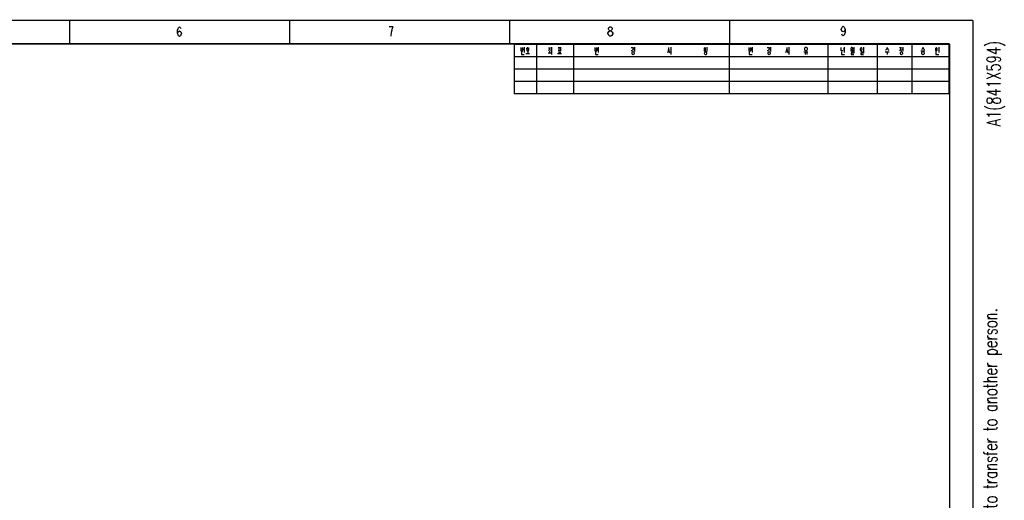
# Model space of a CAD drawing. Header units: millimetres. Extents: x 899 to 1733, y 9 to 584.
# Tile 11 of 11: x 1334 to 1733, y 389 to 584. Entities that reach past the tile are written whole.
import ezdxf
from ezdxf.enums import TextEntityAlignment as Align

# ---------------------------------------------------------------- set-up
doc = ezdxf.new("R2010")
doc.units = ezdxf.units.MM
doc.header["$LTSCALE"] = 46.255
doc.layers.get('0').update_dxf_attribs({"linetype": 'CONTINUOUS'})
doc.layers.add('SHEET', color=7, linetype='CONTINUOUS')
doc.styles.add('R-GHS', font='romans.shx', dxfattribs={"width": 0.8, "bigfont": 'ghs.shx'})

# ---------------------------------------------------------------- blocks, each defined once
blk = doc.blocks.new('A$C7C476C08')
at = {"color": 4, "linetype": 'Continuous'}
for p, q in [((811.49, 564.5), (635.49, 564.5)), ((635.49, 564.5), (635.49, 559.5)), ((638.94, 562.65), (638.13, 562.65)), ((639.15, 562.71), (639.48, 562.71)), ((639.48, 563.5), (639.48, 561.29)), ((640.32, 563.05), (641.52, 563.05)), ((640.68, 563.39), (641.16, 563.39)), ((644.49, 564.5), (644.49, 559.5)), ((649.32, 563.16), (650.1, 563.16)), ((650.52, 563.5), (650.52, 560.5)), ((653.19, 563.27), (654.45, 563.27)), ((653.46, 563.27), (653.46, 562.14)), ((654.18, 563.27), (654.18, 562.14)), ((659.49, 564.5), (659.49, 559.5)), ((668.94, 562.65), (668.13, 562.65)), ((669.15, 562.93), (669.48, 562.93)), ((669.15, 562.42), (669.48, 562.42)), ((669.48, 563.5), (669.48, 561.29)), ((683.85, 562.93), (684.18, 562.93)), ((683.85, 562.42), (684.18, 562.42)), ((684.18, 563.5), (684.18, 561.74)), ((698.82, 563.5), (698.82, 560.5)), ((712.26, 563.05), (713.04, 563.05)), ((712.47, 563.39), (712.8, 563.39)), ((713.52, 563.5), (713.52, 561.74)), ((713.52, 562.71), (713.79, 562.71)), ((722.49, 564.5), (722.49, 559.5)), ((731.24, 562.65), (730.43, 562.65)), ((731.45, 562.93), (731.78, 562.93)), ((731.45, 562.42), (731.78, 562.42)), ((731.78, 563.5), (731.78, 561.29)), ((738.95, 562.93), (739.28, 562.93)), ((738.95, 562.42), (739.28, 562.42)), ((739.28, 563.5), (739.28, 561.74)), ((746.72, 563.5), (746.72, 560.5)), ((762.49, 564.5), (762.49, 559.5)), ((768.8, 562.93), (769.13, 562.93)), ((768.8, 562.42), (769.13, 562.42)), ((769.13, 563.5), (769.13, 561.29)), ((773.03, 563.5), (773.03, 561.52)), ((776.93, 563.5), (776.93, 561.74)), ((782.49, 564.5), (782.49, 559.5)), ((791.53, 563.27), (792.34, 563.27)), ((792.55, 562.71), (792.88, 562.71)), ((792.88, 563.5), (792.88, 561.8)), ((796.49, 564.5), (796.49, 559.5)), ((807.38, 563.5), (807.38, 561.29)), ((811.49, 564.5), (811.49, 559.5)), ((811.49, 559.5), (635.49, 559.5)), ((811.49, 559.5), (635.49, 559.5)), ((635.49, 559.5), (635.49, 554.5)), ((640.11, 560.95), (641.7, 560.95)), ((640.92, 561.69), (640.92, 560.95)), ((644.49, 559.5), (644.49, 554.5)), ((649.17, 561.18), (650.28, 561.18)), ((649.74, 561.8), (649.74, 561.18)), ((650.52, 562.14), (650.79, 562.14)), ((653.01, 560.9), (654.6, 560.9)), ((653.19, 562.14), (654.45, 562.14)), ((653.55, 561.63), (653.55, 560.9)), ((654.09, 561.63), (654.09, 560.9)), ((659.49, 559.5), (659.49, 554.5)), ((698.82, 562.2), (699.09, 562.2)), ((713.04, 561.52), (712.92, 561.52)), ((722.49, 559.5), (722.49, 554.5)), ((746.72, 562.2), (746.99, 562.2)), ((752.81, 561.63), (754.4, 561.63)), ((753.29, 561.63), (753.29, 560.5)), ((753.95, 561.63), (753.95, 560.5)), ((762.49, 559.5), (762.49, 554.5)), ((771.62, 562.08), (772.73, 562.08)), ((772.19, 562.08), (772.19, 561.57)), ((772.73, 562.31), (773.03, 562.31)), ((782.49, 559.5), (782.49, 554.5)), ((785.71, 561.57), (787.3, 561.57)), ((786.52, 561.57), (786.52, 560.44)), ((796.49, 559.5), (796.49, 554.5)), ((800.21, 562.03), (801.8, 562.03)), ((811.49, 559.5), (811.49, 554.5)), ((811.49, 554.5), (635.49, 554.5)), ((811.49, 554.5), (635.49, 554.5)), ((635.49, 554.5), (635.49, 544.5)), ((644.49, 554.5), (644.49, 544.5)), ((659.49, 554.5), (659.49, 544.5)), ((722.49, 554.5), (722.49, 544.5)), ((762.49, 554.5), (762.49, 544.5)), ((782.49, 554.5), (782.49, 544.5)), ((796.49, 554.5), (796.49, 544.5)), ((811.49, 554.5), (811.49, 544.5)), ((811.49, 549.5), (635.49, 549.5)), ((811.49, 544.5), (635.49, 544.5))]:
    blk.add_line(p, q, dxfattribs=at)
at = {"color": 7, "linetype": 'Continuous', "const_width": 0.6}
for points in [[(821.3, 574.3), (0.3, 574.3)], [(455.4, 574.25), (455.4, 564.85)], [(544.5, 574.25), (544.5, 564.8)], [(633.6, 574.2), (633.6, 564.8)], [(722.7, 574.25), (722.7, 564.85)], [(821.3, 0.3), (821.3, 574.3)], [(9.8, 564.8), (811.8, 564.8)], [(811.8, 564.8), (811.8, 9.8)]]:
    blk.add_lwpolyline(points, dxfattribs=at)
at = {"color": 7, "linetype": 'Continuous'}
for points in [[(499.12, 569.08), (499.32, 569.73), (499.9, 570.05), (500.48, 569.73), (500.68, 569.08), (500.48, 568.43), (500.29, 568.11), (499.9, 567.78), (499.51, 568.11), (499.32, 568.43), (499.12, 569.08), (499.12, 570.38), (499.32, 571.02), (499.51, 571.35), (499.9, 571.67), (500.29, 571.35), (500.48, 571.02)], [(585.6, 567.88), (585.79, 569.5), (585.98, 570.48), (586.18, 571.12), (586.37, 571.77), (584.82, 571.77)], [(674.16, 570.15), (673.77, 570.48), (673.58, 570.8), (673.58, 571.13), (673.77, 571.45), (674.16, 571.77), (674.55, 571.77), (674.94, 571.45), (675.13, 571.13), (675.13, 570.8), (674.94, 570.48), (674.55, 570.15)], [(769.47, 570.65), (769.27, 570), (768.69, 569.67), (768.11, 570), (767.91, 570.65), (768.11, 571.29), (768.3, 571.62), (768.69, 571.94), (769.08, 571.62), (769.27, 571.29), (769.47, 570.65), (769.47, 569.35), (769.27, 568.7), (769.08, 568.38), (768.69, 568.05), (768.3, 568.38), (768.11, 568.7)], [(674.16, 567.89), (673.77, 568.21), (673.58, 568.53), (673.38, 568.86), (673.38, 569.18), (673.77, 569.83)], [(673.77, 569.83), (674.16, 570.15), (674.55, 570.15), (674.94, 569.83), (675.13, 569.51), (675.33, 569.18), (675.33, 568.86)], [(675.33, 568.86), (674.94, 568.21), (674.55, 567.89), (674.16, 567.89)]]:
    blk.add_lwpolyline(points, dxfattribs=at)
at = {"color": 4, "linetype": 'Continuous'}
for points in [[(638.13, 563.27), (638.13, 561.97), (638.94, 561.97), (638.94, 563.27)], [(640.89, 562.71), (640.68, 562.65), (640.56, 562.54), (640.5, 562.42), (640.47, 562.31), (640.5, 562.2), (640.65, 562.03), (640.86, 561.97), (640.98, 561.97), (641.19, 562.03), (641.31, 562.2), (641.34, 562.37), (641.28, 562.54), (641.13, 562.65), (640.98, 562.71), (640.89, 562.71)], [(649.71, 563.16), (649.68, 562.82), (649.59, 562.48), (649.41, 562.2), (649.32, 562.14)], [(649.71, 563.16), (649.74, 562.82), (649.8, 562.54), (649.95, 562.25), (650.1, 562.14)], [(668.13, 563.27), (668.13, 561.97), (668.94, 561.97), (668.94, 563.27)], [(682.86, 563.27), (683.64, 563.27), (683.61, 562.88), (683.52, 562.54), (683.37, 562.25), (683.22, 562.08), (683.04, 562.03), (682.86, 562.03)], [(697.95, 563.27), (697.95, 562.88), (697.86, 562.31), (697.74, 561.86), (697.62, 561.52), (697.47, 561.23)], [(697.95, 562.88), (698.04, 562.31), (698.13, 561.97), (698.25, 561.63), (698.43, 561.23)], [(712.59, 562.76), (712.47, 562.71), (712.38, 562.59), (712.32, 562.42), (712.32, 562.2), (712.44, 561.97), (712.56, 561.91), (712.68, 561.91), (712.86, 561.97), (712.95, 562.14), (712.98, 562.31), (712.95, 562.54), (712.8, 562.71), (712.71, 562.76), (712.59, 562.76)], [(730.43, 563.27), (730.43, 561.97), (731.24, 561.97), (731.24, 563.27)], [(737.96, 563.27), (738.74, 563.27), (738.71, 562.88), (738.62, 562.54), (738.47, 562.25), (738.32, 562.08), (738.14, 562.03), (737.96, 562.03)], [(745.85, 563.27), (745.85, 562.88), (745.76, 562.31), (745.64, 561.86), (745.52, 561.52), (745.37, 561.23)], [(745.85, 562.88), (745.94, 562.31), (746.03, 561.97), (746.15, 561.63), (746.33, 561.23)], [(753.53, 563.33), (753.35, 563.27), (753.2, 563.16), (753.08, 562.99), (753.02, 562.82), (753.02, 562.65), (753.08, 562.42), (753.2, 562.25), (753.44, 562.08), (753.56, 562.08), (753.68, 562.08), (753.89, 562.14), (754.04, 562.25), (754.16, 562.42), (754.22, 562.65), (754.19, 562.88), (754.04, 563.16), (753.89, 563.27), (753.71, 563.33), (753.53, 563.33)], [(767.78, 563.39), (767.78, 562.08), (768.53, 562.08)], [(772.07, 563.33), (771.95, 563.27), (771.86, 563.16), (771.77, 562.99), (771.77, 562.82), (771.83, 562.65), (771.98, 562.48), (772.16, 562.42), (772.34, 562.48), (772.46, 562.59), (772.55, 562.76), (772.55, 562.93), (772.52, 563.1), (772.43, 563.22), (772.34, 563.27), (772.25, 563.33), (772.07, 563.33)], [(775.97, 563.22), (775.85, 563.16), (775.7, 562.99), (775.61, 562.76), (775.58, 562.54), (775.61, 562.37), (775.7, 562.14), (775.82, 562.03), (775.94, 561.97), (776.03, 561.97), (776.21, 562.08), (776.3, 562.25), (776.36, 562.48), (776.36, 562.71), (776.3, 562.93), (776.18, 563.1), (776.06, 563.22), (775.97, 563.22)], [(786.52, 563.39), (786.43, 563.05), (786.31, 562.76), (786.13, 562.48), (785.98, 562.31), (785.86, 562.25)], [(786.52, 563.39), (786.61, 563.05), (786.73, 562.71), (786.94, 562.42), (787.15, 562.25)], [(791.95, 563.27), (791.95, 563.05), (791.89, 562.65), (791.77, 562.25), (791.68, 562.08), (791.53, 561.86)], [(791.95, 563.05), (792.01, 562.65), (792.1, 562.31), (792.22, 562.08), (792.34, 561.91)], [(801.02, 563.5), (800.93, 563.22), (800.81, 562.93), (800.66, 562.71), (800.45, 562.54), (800.36, 562.54)], [(801.02, 563.5), (801.08, 563.22), (801.2, 562.93), (801.35, 562.71), (801.59, 562.54), (801.68, 562.54)], [(806.42, 563.22), (806.3, 563.16), (806.15, 562.99), (806.06, 562.76), (806.03, 562.54), (806.06, 562.37), (806.15, 562.14), (806.27, 562.03), (806.39, 561.97), (806.48, 561.97), (806.66, 562.08), (806.75, 562.25), (806.81, 562.48), (806.81, 562.71), (806.75, 562.93), (806.63, 563.1), (806.51, 563.22), (806.42, 563.22)], [(638.34, 561.52), (638.34, 560.56), (639.51, 560.56)], [(668.34, 561.52), (668.34, 560.56), (669.51, 560.56)], [(683.49, 561.52), (683.28, 561.4), (683.13, 561.23), (683.04, 561.06), (683.04, 560.9), (683.19, 560.67), (683.43, 560.5), (683.64, 560.5), (683.88, 560.61), (684.03, 560.78), (684.12, 560.95), (684.12, 561.06), (684, 561.29), (683.79, 561.46), (683.64, 561.52), (683.49, 561.52)], [(712.92, 561.52), (712.77, 561.46), (712.56, 561.29), (712.47, 561.12), (712.44, 560.95), (712.5, 560.78), (712.65, 560.61), (712.77, 560.56), (712.89, 560.5), (713.04, 560.5), (713.19, 560.56), (713.34, 560.67), (713.49, 560.84), (713.52, 561.01), (713.46, 561.23), (713.28, 561.4)], [(713.28, 561.4), (713.19, 561.46), (713.04, 561.52)], [(730.64, 561.52), (730.64, 560.56), (731.81, 560.56)], [(738.59, 561.52), (738.38, 561.4), (738.23, 561.23), (738.14, 561.06), (738.14, 560.9), (738.29, 560.67), (738.53, 560.5), (738.74, 560.5), (738.98, 560.61), (739.13, 560.78), (739.22, 560.95), (739.22, 561.06), (739.1, 561.29), (738.89, 561.46), (738.74, 561.52), (738.59, 561.52)], [(767.99, 561.52), (767.99, 560.56), (769.16, 560.56)], [(771.95, 561.46), (773.03, 561.46), (773.03, 561.01), (771.95, 561.01), (771.95, 560.44), (773.03, 560.44)], [(775.79, 561.52), (776.93, 561.52), (776.93, 561.01), (775.79, 561.01), (775.79, 560.5), (776.93, 560.5)], [(792.19, 561.52), (791.98, 561.4), (791.83, 561.23), (791.74, 561.06), (791.74, 560.9), (791.89, 560.67), (792.13, 560.5), (792.34, 560.5), (792.58, 560.61), (792.73, 560.78), (792.82, 560.95), (792.82, 561.06), (792.7, 561.29), (792.49, 561.46), (792.34, 561.52), (792.19, 561.52)], [(800.93, 561.52), (800.66, 561.4), (800.48, 561.23), (800.42, 561.06), (800.42, 560.95), (800.48, 560.78), (800.63, 560.61), (800.93, 560.5), (801.11, 560.5), (801.38, 560.61), (801.53, 560.78), (801.62, 560.95), (801.62, 561.06), (801.53, 561.23), (801.38, 561.4), (801.11, 561.52), (800.93, 561.52)], [(806.24, 561.52), (806.24, 560.56), (807.41, 560.56)]]:
    blk.add_lwpolyline(points, dxfattribs=at)
at = {"layer": 'SHEET', "color": 2, "style": 'R-GHS', "width": 0.7}
for s, p in [('A1(841X594)', (832.46, 548.69)), ('Unauthorized copying because it is Hanwha Precision Machinery Co., Ltd. owns, this article is strictly prohibited and open or to transfer to another person.', (831.07, 247.6))]:
    blk.add_text(s, height=5.6, rotation=90, dxfattribs=at).set_placement(p, align=Align.CENTER)

msp = doc.modelspace()

# ---------------------------------------------------------------- block references
msp.add_blockref('A$C7C476C08', (898.8, 9.2))

doc.saveas('drawing.dxf')
